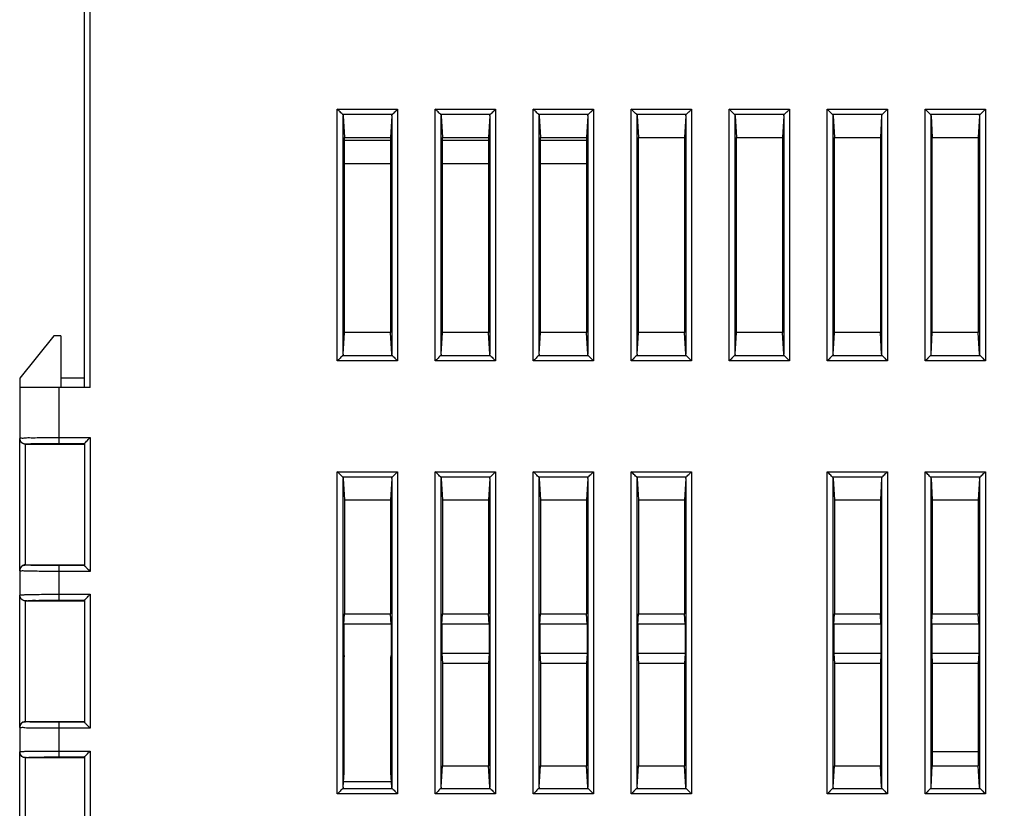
# Model space of a CAD drawing. Header units: millimetres. Extents: x 0 to 420, y 0 to 297.
# Tile 11 of 214: x 160 to 210, y 109 to 150. Entities that reach past the tile are written whole.
import ezdxf

# ---------------------------------------------------------------- set-up
doc = ezdxf.new("R2010")
doc.units = ezdxf.units.MM
doc.layers.get('Defpoints').update_dxf_attribs({"linetype": 'CONTINUOUS', "lineweight": 13})
doc.layers.add('Dimension', color=2, linetype='CONTINUOUS', lineweight=9)
doc.layers.add('Line', color=3, linetype='CONTINUOUS', lineweight=25)
doc.styles.get("Standard").update_dxf_attribs({"font": 'romans.shx'})
doc.dimstyles.new('yutana', dxfattribs={"dimtxt": 3.5, "dimasz": 3, "dimexe": 1, "dimexo": 0.6, "dimgap": 1.5, "dimtad": 1, "dimdec": 1, "dimzin": 0, "dimdsep": 46, "dimtxsty": 'Standard', "dimcen": 0, "dimadec": 0, "dimazin": 0, "dimtp": 0.01, "dimtm": 0.01, "dimtfac": 1, "dimtdec": 1, "dimtmove": 0, "dimatfit": 3, "dimfxl": 1, "dimtolj": 1, "dimtzin": 0, "dimlwd": 0, "dimlwe": 0, "dimarcsym": 0})

# ---------------------------------------------------------------- blocks, each defined once
blk = doc.blocks.new('*D3')
at = {"layer": 'Defpoints', "color": 0, "ltscale": 5}
for p in [(260.312, 118.53), (159.688, 100.6), (260.312, 78.527)]:
    blk.add_point(p, dxfattribs=at)
at = {"layer": 'Dimension', "color": 0, "lineweight": 0, "ltscale": 5}
for p, q in [((260.312, 117.33), (260.312, 76.527)), ((159.688, 99.4), (159.688, 76.527)), ((165.688, 78.527), (254.312, 78.527))]:
    blk.add_line(p, q, dxfattribs=at)
at = {"layer": 'Dimension', "color": 0, "ltscale": 5}
for points in [[(165.688, 79.527), (165.688, 77.527), (159.688, 78.527)], [(254.312, 79.527), (254.312, 77.527), (260.312, 78.527)]]:
    blk.add_solid(points, dxfattribs=at)
at = {"layer": 'Dimension', "color": 0, "ltscale": 5, "insert": (210, 84.027), "char_height": 5, "attachment_point": 5}
blk.add_mtext('\\A1;100.6', dxfattribs=at)

msp = doc.modelspace()

# ---------------------------------------------------------------- linework, layer by layer
at = {"layer": 'Line', "color": 7, "linetype": 'Continuous'}
for p, q in [((162.987, 130.97), (162.987, 166.12)), ((163.288, 130.97), (163.288, 166.12)), ((175.898, 145.173), (178.977, 145.173)), ((175.898, 132.327), (175.898, 145.173)), ((176.158, 144.913), (178.717, 144.913)), ((176.198, 144.833), (176.264, 143.73)), ((176.198, 132.667), (176.198, 144.833)), ((178.677, 144.833), (178.611, 143.73)), ((178.677, 144.833), (178.677, 132.667)), ((178.977, 145.173), (178.977, 132.327)), ((180.898, 145.173), (183.977, 145.173)), ((180.898, 132.327), (180.898, 145.173)), ((181.158, 144.913), (183.717, 144.913)), ((181.198, 144.833), (181.264, 143.73)), ((181.198, 132.667), (181.198, 144.833)), ((183.677, 144.833), (183.611, 143.73)), ((183.677, 144.833), (183.677, 132.667)), ((183.977, 145.173), (183.977, 132.327)), ((185.898, 145.173), (188.977, 145.173)), ((185.898, 132.327), (185.898, 145.173)), ((186.158, 144.913), (188.717, 144.913)), ((186.198, 144.833), (186.264, 143.73)), ((186.198, 132.667), (186.198, 144.833)), ((188.677, 144.833), (188.611, 143.73)), ((188.677, 144.833), (188.677, 132.667)), ((188.977, 145.173), (188.977, 132.327)), ((190.898, 145.173), (193.977, 145.173)), ((190.898, 132.327), (190.898, 145.173)), ((191.158, 144.913), (193.717, 144.913)), ((191.198, 144.833), (191.264, 143.73)), ((191.198, 132.667), (191.198, 144.833)), ((193.677, 144.833), (193.611, 143.73)), ((193.677, 144.833), (193.677, 132.667)), ((193.977, 145.173), (193.977, 132.327)), ((195.898, 145.173), (198.977, 145.173)), ((195.898, 132.327), (195.898, 145.173)), ((196.158, 144.913), (198.717, 144.913)), ((196.198, 144.833), (196.264, 143.73)), ((196.198, 132.667), (196.198, 144.833)), ((198.677, 144.833), (198.611, 143.73)), ((198.677, 144.833), (198.677, 132.667)), ((198.977, 145.173), (198.977, 132.327)), ((200.898, 145.173), (203.977, 145.173)), ((200.898, 132.327), (200.898, 145.173)), ((201.158, 144.913), (203.717, 144.913)), ((201.198, 144.833), (201.264, 143.73)), ((201.198, 132.667), (201.198, 144.833)), ((203.677, 144.833), (203.611, 143.73)), ((203.677, 144.833), (203.677, 132.667)), ((203.977, 145.173), (203.977, 132.327)), ((205.898, 145.173), (208.977, 145.173)), ((205.898, 132.327), (205.898, 145.173)), ((206.158, 144.913), (208.717, 144.913)), ((206.198, 144.833), (206.264, 143.73)), ((206.198, 132.667), (206.198, 144.833)), ((208.677, 144.833), (208.611, 143.73)), ((208.677, 144.833), (208.677, 132.667)), ((208.977, 145.173), (208.977, 132.327)), ((176.264, 143.73), (178.611, 143.73)), ((176.264, 133.77), (176.264, 143.73)), ((178.611, 143.73), (178.611, 133.77)), ((181.264, 143.73), (183.611, 143.73)), ((181.264, 133.77), (181.264, 143.73)), ((183.611, 143.73), (183.611, 133.77)), ((186.264, 143.73), (188.611, 143.73)), ((186.264, 133.77), (186.264, 143.73)), ((188.611, 143.73), (188.611, 133.77)), ((191.264, 143.73), (193.611, 143.73)), ((191.264, 133.77), (191.264, 143.73)), ((193.611, 143.73), (193.611, 133.77)), ((196.264, 143.73), (198.611, 143.73)), ((196.264, 133.77), (196.264, 143.73)), ((198.611, 143.73), (198.611, 133.77)), ((201.264, 143.73), (203.611, 143.73)), ((201.264, 133.77), (201.264, 143.73)), ((203.611, 143.73), (203.611, 133.77)), ((206.264, 143.73), (208.611, 143.73)), ((206.264, 133.77), (206.264, 143.73)), ((208.611, 143.73), (208.611, 133.77)), ((176.264, 143.595), (178.611, 143.595)), ((181.264, 143.595), (183.611, 143.595)), ((186.264, 143.595), (188.611, 143.595)), ((176.264, 142.397), (178.611, 142.397)), ((181.264, 142.397), (183.611, 142.397)), ((186.264, 142.397), (188.611, 142.397)), ((176.198, 132.667), (176.264, 133.77)), ((178.611, 133.77), (176.264, 133.77)), ((178.677, 132.667), (178.611, 133.77)), ((181.198, 132.667), (181.264, 133.77)), ((183.611, 133.77), (181.264, 133.77)), ((183.677, 132.667), (183.611, 133.77)), ((186.198, 132.667), (186.264, 133.77)), ((188.611, 133.77), (186.264, 133.77)), ((188.677, 132.667), (188.611, 133.77)), ((191.198, 132.667), (191.264, 133.77)), ((193.611, 133.77), (191.264, 133.77)), ((193.677, 132.667), (193.611, 133.77)), ((196.198, 132.667), (196.264, 133.77)), ((198.611, 133.77), (196.264, 133.77)), ((198.677, 132.667), (198.611, 133.77)), ((201.198, 132.667), (201.264, 133.77)), ((203.611, 133.77), (201.264, 133.77)), ((203.677, 132.667), (203.611, 133.77)), ((206.198, 132.667), (206.264, 133.77)), ((208.611, 133.77), (206.264, 133.77)), ((208.677, 132.667), (208.611, 133.77)), ((161.437, 133.6), (159.688, 131.44)), ((161.788, 133.6), (161.437, 133.6)), ((161.788, 133.6), (161.788, 130.97)), ((178.977, 132.327), (175.898, 132.327)), ((178.717, 132.587), (176.158, 132.587)), ((183.977, 132.327), (180.898, 132.327)), ((183.717, 132.587), (181.158, 132.587)), ((188.977, 132.327), (185.898, 132.327)), ((188.717, 132.587), (186.158, 132.587)), ((193.977, 132.327), (190.898, 132.327)), ((193.717, 132.587), (191.158, 132.587)), ((198.977, 132.327), (195.898, 132.327)), ((198.717, 132.587), (196.158, 132.587)), ((203.977, 132.327), (200.898, 132.327)), ((203.717, 132.587), (201.158, 132.587)), ((208.977, 132.327), (205.898, 132.327)), ((208.717, 132.587), (206.158, 132.587)), ((159.688, 131.44), (159.688, 128.387)), ((162.987, 131.44), (161.788, 131.44)), ((163.288, 130.97), (159.688, 130.97)), ((161.688, 130.97), (161.688, 128.117)), ((159.688, 121.627), (159.688, 128.373)), ((161.688, 128.417), (163.288, 128.417)), ((163.288, 128.417), (163.288, 121.583)), ((159.987, 121.913), (159.987, 128.087)), ((159.987, 128.079), (162.987, 128.079)), ((161.688, 128.117), (162.987, 128.117)), ((162.987, 128.117), (162.987, 121.883)), ((175.898, 126.673), (178.977, 126.673)), ((175.898, 110.227), (175.898, 126.673)), ((178.977, 126.673), (178.977, 110.227)), ((180.898, 126.673), (183.977, 126.673)), ((180.898, 110.227), (180.898, 126.673)), ((183.977, 126.673), (183.977, 110.227)), ((185.898, 126.673), (188.977, 126.673)), ((185.898, 110.227), (185.898, 126.673)), ((188.977, 126.673), (188.977, 110.227)), ((190.898, 126.673), (193.977, 126.673)), ((190.898, 110.227), (190.898, 126.673)), ((193.977, 126.673), (193.977, 110.227)), ((200.898, 126.673), (203.977, 126.673)), ((200.898, 110.227), (200.898, 126.673)), ((203.977, 126.673), (203.977, 110.227)), ((205.898, 126.673), (208.977, 126.673)), ((205.898, 110.227), (205.898, 126.673)), ((208.977, 126.673), (208.977, 110.227)), ((176.158, 126.413), (178.717, 126.413)), ((176.198, 126.333), (176.264, 125.23)), ((176.198, 110.567), (176.198, 126.333)), ((178.677, 126.333), (178.611, 125.23)), ((178.677, 126.333), (178.677, 110.567)), ((181.158, 126.413), (183.717, 126.413)), ((181.198, 126.333), (181.264, 125.23)), ((181.198, 110.567), (181.198, 126.333)), ((183.677, 126.333), (183.611, 125.23)), ((183.677, 126.333), (183.677, 110.567)), ((186.158, 126.413), (188.717, 126.413)), ((186.198, 126.333), (186.264, 125.23)), ((186.198, 110.567), (186.198, 126.333)), ((188.677, 126.333), (188.611, 125.23)), ((188.677, 126.333), (188.677, 110.567)), ((191.158, 126.413), (193.717, 126.413)), ((191.198, 126.333), (191.264, 125.23)), ((191.198, 110.567), (191.198, 126.333)), ((193.677, 126.333), (193.611, 125.23)), ((193.677, 126.333), (193.677, 110.567)), ((201.158, 126.413), (203.717, 126.413)), ((201.198, 126.333), (201.264, 125.23)), ((201.198, 110.567), (201.198, 126.333)), ((203.677, 126.333), (203.611, 125.23)), ((203.677, 126.333), (203.677, 110.567)), ((206.158, 126.413), (208.717, 126.413)), ((206.198, 126.333), (206.264, 125.23)), ((206.198, 110.567), (206.198, 126.333)), ((208.677, 126.333), (208.611, 125.23)), ((208.677, 126.333), (208.677, 110.567)), ((176.264, 125.23), (178.611, 125.23)), ((176.264, 125.23), (176.264, 119.42)), ((178.611, 125.23), (178.611, 119.42)), ((181.264, 125.23), (183.611, 125.23)), ((181.264, 125.23), (181.264, 119.42)), ((183.611, 125.23), (183.611, 119.42)), ((186.264, 125.23), (188.611, 125.23)), ((186.264, 125.23), (186.264, 119.42)), ((188.611, 125.23), (188.611, 119.42)), ((191.264, 125.23), (193.611, 125.23)), ((191.264, 125.23), (191.264, 119.42)), ((193.611, 125.23), (193.611, 119.42)), ((201.264, 125.23), (203.611, 125.23)), ((201.264, 125.23), (201.264, 119.42)), ((203.611, 125.23), (203.611, 119.42)), ((206.264, 125.23), (208.611, 125.23)), ((206.264, 125.23), (206.264, 119.42)), ((208.611, 125.23), (208.611, 119.42)), ((159.688, 121.613), (159.688, 120.387)), ((159.987, 121.921), (162.987, 121.921)), ((162.987, 121.883), (161.688, 121.883)), ((161.688, 121.883), (161.688, 120.117)), ((163.288, 121.583), (161.688, 121.583)), ((159.688, 113.627), (159.688, 120.373)), ((161.688, 120.417), (163.288, 120.417)), ((161.688, 120.117), (162.987, 120.117)), ((162.987, 120.117), (162.987, 113.883)), ((163.288, 120.417), (163.288, 113.583)), ((159.987, 113.913), (159.987, 120.087)), ((159.987, 120.079), (162.987, 120.079)), ((176.233, 118.9), (176.264, 119.42)), ((176.264, 119.42), (178.611, 119.42)), ((178.642, 118.9), (178.611, 119.42)), ((181.233, 118.9), (181.264, 119.42)), ((181.264, 119.42), (183.611, 119.42)), ((183.642, 118.9), (183.611, 119.42)), ((186.233, 118.9), (186.264, 119.42)), ((186.264, 119.42), (188.611, 119.42)), ((188.642, 118.9), (188.611, 119.42)), ((191.233, 118.9), (191.264, 119.42)), ((191.264, 119.42), (193.611, 119.42)), ((193.642, 118.9), (193.611, 119.42)), ((201.233, 118.9), (201.264, 119.42)), ((201.264, 119.42), (203.611, 119.42)), ((203.642, 118.9), (203.611, 119.42)), ((206.233, 118.9), (206.264, 119.42)), ((206.264, 119.42), (208.611, 119.42)), ((208.642, 118.9), (208.611, 119.42)), ((178.642, 118.9), (176.233, 118.9)), ((176.233, 118.9), (176.233, 117.4)), ((178.642, 118.9), (178.642, 117.4)), ((183.642, 118.9), (181.233, 118.9)), ((181.233, 118.9), (181.233, 117.4)), ((183.642, 118.9), (183.642, 117.4)), ((188.642, 118.9), (186.233, 118.9)), ((186.233, 118.9), (186.233, 117.4)), ((188.642, 118.9), (188.642, 117.4)), ((193.642, 118.9), (191.233, 118.9)), ((191.233, 118.9), (191.233, 117.4)), ((193.642, 118.9), (193.642, 117.4)), ((203.642, 118.9), (201.233, 118.9)), ((201.233, 118.9), (201.233, 117.4)), ((203.642, 118.9), (203.642, 117.4)), ((208.642, 118.9), (206.233, 118.9)), ((206.233, 118.9), (206.233, 117.4)), ((208.642, 118.9), (208.642, 117.4)), ((176.233, 117.4), (176.243, 117.227)), ((176.243, 111.324), (176.243, 117.227)), ((178.642, 117.4), (178.632, 117.227)), ((178.632, 111.324), (178.632, 117.227)), ((183.642, 117.4), (181.233, 117.4)), ((181.233, 117.4), (181.264, 116.88)), ((183.642, 117.4), (183.611, 116.88)), ((188.642, 117.4), (186.233, 117.4)), ((186.233, 117.4), (186.264, 116.88)), ((188.642, 117.4), (188.611, 116.88)), ((193.642, 117.4), (191.233, 117.4)), ((191.233, 117.4), (191.264, 116.88)), ((193.642, 117.4), (193.611, 116.88)), ((203.642, 117.4), (201.233, 117.4)), ((201.233, 117.4), (201.264, 116.88)), ((203.642, 117.4), (203.611, 116.88)), ((208.642, 117.4), (206.233, 117.4)), ((206.233, 117.4), (206.264, 116.88)), ((208.642, 117.4), (208.611, 116.88)), ((183.611, 116.88), (181.264, 116.88)), ((181.264, 116.88), (181.264, 111.67)), ((183.611, 116.88), (183.611, 111.67)), ((188.611, 116.88), (186.264, 116.88)), ((186.264, 116.88), (186.264, 111.67)), ((188.611, 116.88), (188.611, 111.67)), ((193.611, 116.88), (191.264, 116.88)), ((191.264, 116.88), (191.264, 111.67)), ((193.611, 116.88), (193.611, 111.67)), ((203.611, 116.88), (201.264, 116.88)), ((201.264, 116.88), (201.264, 111.67)), ((203.611, 116.88), (203.611, 111.67)), ((208.611, 116.88), (206.264, 116.88)), ((206.264, 116.88), (206.264, 111.67)), ((208.611, 116.88), (208.611, 111.67)), ((159.688, 113.613), (159.688, 112.387)), ((159.987, 113.921), (162.987, 113.921)), ((162.987, 113.883), (161.688, 113.883)), ((161.688, 113.883), (161.688, 112.117)), ((163.288, 113.583), (161.688, 113.583)), ((159.688, 105.799), (159.688, 112.373)), ((159.987, 105.921), (159.987, 112.087)), ((159.987, 112.079), (162.987, 112.079)), ((161.688, 112.417), (163.288, 112.417)), ((161.688, 112.117), (162.987, 112.117)), ((162.987, 112.117), (162.987, 105.883)), ((163.288, 112.417), (163.288, 105.583)), ((206.264, 112.4), (208.611, 112.4)), ((181.198, 110.567), (181.264, 111.67)), ((181.264, 111.67), (183.611, 111.67)), ((183.677, 110.567), (183.611, 111.67)), ((186.198, 110.567), (186.264, 111.67)), ((186.264, 111.67), (188.611, 111.67)), ((188.677, 110.567), (188.611, 111.67)), ((191.198, 110.567), (191.264, 111.67)), ((191.264, 111.67), (193.611, 111.67)), ((193.677, 110.567), (193.611, 111.67)), ((201.198, 110.567), (201.264, 111.67)), ((201.264, 111.67), (203.611, 111.67)), ((203.677, 110.567), (203.611, 111.67)), ((206.198, 110.567), (206.264, 111.67)), ((206.264, 111.67), (208.611, 111.67)), ((208.677, 110.567), (208.611, 111.67)), ((176.198, 110.567), (176.243, 111.324)), ((178.677, 110.567), (178.632, 111.324)), ((176.243, 110.871), (178.632, 110.871)), ((178.977, 110.227), (175.898, 110.227)), ((178.717, 110.487), (176.158, 110.487)), ((183.977, 110.227), (180.898, 110.227)), ((183.717, 110.487), (181.158, 110.487)), ((188.977, 110.227), (185.898, 110.227)), ((188.717, 110.487), (186.158, 110.487)), ((193.977, 110.227), (190.898, 110.227)), ((193.717, 110.487), (191.158, 110.487)), ((203.977, 110.227), (200.898, 110.227)), ((203.717, 110.487), (201.158, 110.487)), ((208.977, 110.227), (205.898, 110.227)), ((208.717, 110.487), (206.158, 110.487))]:
    msp.add_line(p, q, dxfattribs=at)
for points, knots in [([(176.158, 144.913), (176.133, 144.938), (176.078, 144.993), (175.991, 145.08), (175.93, 145.141), (175.898, 145.173)], [0, 0, 0, 0, 0.1055032, 0.2325408, 0.3674235, 0.3674235, 0.3674235, 0.3674235]), ([(176.158, 144.913), (176.165, 144.906), (176.179, 144.89), (176.193, 144.862), (176.197, 144.842), (176.198, 144.833)], [0, 0, 0, 0, 0.03248284, 0.06283282, 0.09175065, 0.09175065, 0.09175065, 0.09175065]), ([(178.677, 144.833), (178.678, 144.842), (178.682, 144.862), (178.696, 144.89), (178.71, 144.906), (178.717, 144.913)], [0, 0, 0, 0, 0.02891783, 0.05926781, 0.09175065, 0.09175065, 0.09175065, 0.09175065]), ([(178.717, 144.913), (178.742, 144.938), (178.797, 144.993), (178.884, 145.08), (178.945, 145.141), (178.977, 145.173)], [0, 0, 0, 0, 0.1055032, 0.2325408, 0.3674235, 0.3674235, 0.3674235, 0.3674235]), ([(181.158, 144.913), (181.133, 144.938), (181.078, 144.993), (180.991, 145.08), (180.93, 145.141), (180.898, 145.173)], [0, 0, 0, 0, 0.1055032, 0.2325408, 0.3674235, 0.3674235, 0.3674235, 0.3674235]), ([(181.158, 144.913), (181.165, 144.906), (181.179, 144.89), (181.193, 144.862), (181.197, 144.842), (181.198, 144.833)], [0, 0, 0, 0, 0.03248284, 0.06283282, 0.09175065, 0.09175065, 0.09175065, 0.09175065]), ([(183.677, 144.833), (183.678, 144.842), (183.682, 144.862), (183.696, 144.89), (183.71, 144.906), (183.717, 144.913)], [0, 0, 0, 0, 0.02891783, 0.05926781, 0.09175065, 0.09175065, 0.09175065, 0.09175065]), ([(183.717, 144.913), (183.742, 144.938), (183.797, 144.993), (183.884, 145.08), (183.945, 145.141), (183.977, 145.173)], [0, 0, 0, 0, 0.1055032, 0.2325408, 0.3674235, 0.3674235, 0.3674235, 0.3674235]), ([(186.158, 144.913), (186.133, 144.938), (186.078, 144.993), (185.991, 145.08), (185.93, 145.141), (185.898, 145.173)], [0, 0, 0, 0, 0.1055032, 0.2325408, 0.3674235, 0.3674235, 0.3674235, 0.3674235]), ([(186.158, 144.913), (186.165, 144.906), (186.179, 144.89), (186.193, 144.862), (186.197, 144.842), (186.198, 144.833)], [0, 0, 0, 0, 0.03248284, 0.06283282, 0.09175065, 0.09175065, 0.09175065, 0.09175065]), ([(188.677, 144.833), (188.678, 144.842), (188.682, 144.862), (188.696, 144.89), (188.71, 144.906), (188.717, 144.913)], [0, 0, 0, 0, 0.02891783, 0.05926781, 0.09175065, 0.09175065, 0.09175065, 0.09175065]), ([(188.717, 144.913), (188.742, 144.938), (188.797, 144.993), (188.884, 145.08), (188.945, 145.141), (188.977, 145.173)], [0, 0, 0, 0, 0.1055032, 0.2325408, 0.3674235, 0.3674235, 0.3674235, 0.3674235]), ([(191.158, 144.913), (191.133, 144.938), (191.078, 144.993), (190.991, 145.08), (190.93, 145.141), (190.898, 145.173)], [0, 0, 0, 0, 0.1055032, 0.2325408, 0.3674235, 0.3674235, 0.3674235, 0.3674235]), ([(191.158, 144.913), (191.165, 144.906), (191.179, 144.89), (191.193, 144.862), (191.197, 144.842), (191.198, 144.833)], [0, 0, 0, 0, 0.03248284, 0.06283282, 0.09175065, 0.09175065, 0.09175065, 0.09175065]), ([(193.677, 144.833), (193.678, 144.842), (193.682, 144.862), (193.696, 144.89), (193.71, 144.906), (193.717, 144.913)], [0, 0, 0, 0, 0.02891783, 0.05926781, 0.09175065, 0.09175065, 0.09175065, 0.09175065]), ([(193.717, 144.913), (193.742, 144.938), (193.797, 144.993), (193.884, 145.08), (193.945, 145.141), (193.977, 145.173)], [0, 0, 0, 0, 0.1055032, 0.2325408, 0.3674235, 0.3674235, 0.3674235, 0.3674235]), ([(196.158, 144.913), (196.133, 144.938), (196.078, 144.993), (195.991, 145.08), (195.93, 145.141), (195.898, 145.173)], [0, 0, 0, 0, 0.1055032, 0.2325408, 0.3674235, 0.3674235, 0.3674235, 0.3674235]), ([(196.158, 144.913), (196.165, 144.906), (196.179, 144.89), (196.193, 144.862), (196.197, 144.842), (196.198, 144.833)], [0, 0, 0, 0, 0.03248284, 0.06283282, 0.09175065, 0.09175065, 0.09175065, 0.09175065]), ([(198.677, 144.833), (198.678, 144.842), (198.682, 144.862), (198.696, 144.89), (198.71, 144.906), (198.717, 144.913)], [0, 0, 0, 0, 0.02891783, 0.05926781, 0.09175065, 0.09175065, 0.09175065, 0.09175065]), ([(198.717, 144.913), (198.742, 144.938), (198.797, 144.993), (198.884, 145.08), (198.945, 145.141), (198.977, 145.173)], [0, 0, 0, 0, 0.1055032, 0.2325408, 0.3674235, 0.3674235, 0.3674235, 0.3674235]), ([(201.158, 144.913), (201.133, 144.938), (201.078, 144.993), (200.991, 145.08), (200.93, 145.141), (200.898, 145.173)], [0, 0, 0, 0, 0.1055032, 0.2325408, 0.3674235, 0.3674235, 0.3674235, 0.3674235]), ([(201.158, 144.913), (201.165, 144.906), (201.179, 144.89), (201.193, 144.862), (201.197, 144.842), (201.198, 144.833)], [0, 0, 0, 0, 0.03248284, 0.06283282, 0.09175065, 0.09175065, 0.09175065, 0.09175065]), ([(203.677, 144.833), (203.678, 144.842), (203.682, 144.862), (203.696, 144.89), (203.71, 144.906), (203.717, 144.913)], [0, 0, 0, 0, 0.02891783, 0.05926781, 0.09175065, 0.09175065, 0.09175065, 0.09175065]), ([(203.717, 144.913), (203.742, 144.938), (203.797, 144.993), (203.884, 145.08), (203.945, 145.141), (203.977, 145.173)], [0, 0, 0, 0, 0.1055032, 0.2325408, 0.3674235, 0.3674235, 0.3674235, 0.3674235]), ([(206.158, 144.913), (206.133, 144.938), (206.078, 144.993), (205.991, 145.08), (205.93, 145.141), (205.898, 145.173)], [0, 0, 0, 0, 0.1055032, 0.2325408, 0.3674235, 0.3674235, 0.3674235, 0.3674235]), ([(206.158, 144.913), (206.165, 144.906), (206.179, 144.89), (206.193, 144.862), (206.197, 144.842), (206.198, 144.833)], [0, 0, 0, 0, 0.03248284, 0.06283282, 0.09175065, 0.09175065, 0.09175065, 0.09175065]), ([(208.677, 144.833), (208.678, 144.842), (208.682, 144.862), (208.696, 144.89), (208.71, 144.906), (208.717, 144.913)], [0, 0, 0, 0, 0.02891783, 0.05926781, 0.09175065, 0.09175065, 0.09175065, 0.09175065]), ([(208.717, 144.913), (208.742, 144.938), (208.797, 144.993), (208.884, 145.08), (208.945, 145.141), (208.977, 145.173)], [0, 0, 0, 0, 0.1055032, 0.2325408, 0.3674235, 0.3674235, 0.3674235, 0.3674235]), ([(176.198, 132.667), (176.197, 132.658), (176.193, 132.638), (176.179, 132.61), (176.165, 132.594), (176.158, 132.587)], [0, 0, 0, 0, 0.02891783, 0.05926781, 0.09175065, 0.09175065, 0.09175065, 0.09175065]), ([(178.717, 132.587), (178.71, 132.594), (178.696, 132.61), (178.682, 132.638), (178.678, 132.658), (178.677, 132.667)], [0, 0, 0, 0, 0.03248284, 0.06283282, 0.09175065, 0.09175065, 0.09175065, 0.09175065]), ([(181.198, 132.667), (181.197, 132.658), (181.193, 132.638), (181.179, 132.61), (181.165, 132.594), (181.158, 132.587)], [0, 0, 0, 0, 0.02891783, 0.05926781, 0.09175065, 0.09175065, 0.09175065, 0.09175065]), ([(183.717, 132.587), (183.71, 132.594), (183.696, 132.61), (183.682, 132.638), (183.678, 132.658), (183.677, 132.667)], [0, 0, 0, 0, 0.03248284, 0.06283282, 0.09175065, 0.09175065, 0.09175065, 0.09175065]), ([(186.198, 132.667), (186.197, 132.658), (186.193, 132.638), (186.179, 132.61), (186.165, 132.594), (186.158, 132.587)], [0, 0, 0, 0, 0.02891783, 0.05926781, 0.09175065, 0.09175065, 0.09175065, 0.09175065]), ([(188.717, 132.587), (188.71, 132.594), (188.696, 132.61), (188.682, 132.638), (188.678, 132.658), (188.677, 132.667)], [0, 0, 0, 0, 0.03248284, 0.06283282, 0.09175065, 0.09175065, 0.09175065, 0.09175065]), ([(191.198, 132.667), (191.197, 132.658), (191.193, 132.638), (191.179, 132.61), (191.165, 132.594), (191.158, 132.587)], [0, 0, 0, 0, 0.02891783, 0.05926781, 0.09175065, 0.09175065, 0.09175065, 0.09175065]), ([(193.717, 132.587), (193.71, 132.594), (193.696, 132.61), (193.682, 132.638), (193.678, 132.658), (193.677, 132.667)], [0, 0, 0, 0, 0.03248284, 0.06283282, 0.09175065, 0.09175065, 0.09175065, 0.09175065]), ([(196.198, 132.667), (196.197, 132.658), (196.193, 132.638), (196.179, 132.61), (196.165, 132.594), (196.158, 132.587)], [0, 0, 0, 0, 0.02891783, 0.05926781, 0.09175065, 0.09175065, 0.09175065, 0.09175065]), ([(198.717, 132.587), (198.71, 132.594), (198.696, 132.61), (198.682, 132.638), (198.678, 132.658), (198.677, 132.667)], [0, 0, 0, 0, 0.03248284, 0.06283282, 0.09175065, 0.09175065, 0.09175065, 0.09175065]), ([(201.198, 132.667), (201.197, 132.658), (201.193, 132.638), (201.179, 132.61), (201.165, 132.594), (201.158, 132.587)], [0, 0, 0, 0, 0.02891783, 0.05926781, 0.09175065, 0.09175065, 0.09175065, 0.09175065]), ([(203.717, 132.587), (203.71, 132.594), (203.696, 132.61), (203.682, 132.638), (203.678, 132.658), (203.677, 132.667)], [0, 0, 0, 0, 0.03248284, 0.06283282, 0.09175065, 0.09175065, 0.09175065, 0.09175065]), ([(206.198, 132.667), (206.197, 132.658), (206.193, 132.638), (206.179, 132.61), (206.165, 132.594), (206.158, 132.587)], [0, 0, 0, 0, 0.02891783, 0.05926781, 0.09175065, 0.09175065, 0.09175065, 0.09175065]), ([(208.717, 132.587), (208.71, 132.594), (208.696, 132.61), (208.682, 132.638), (208.678, 132.658), (208.677, 132.667)], [0, 0, 0, 0, 0.03248284, 0.06283282, 0.09175065, 0.09175065, 0.09175065, 0.09175065]), ([(176.158, 132.587), (176.133, 132.562), (176.078, 132.507), (175.991, 132.42), (175.93, 132.359), (175.898, 132.327)], [0, 0, 0, 0, 0.1055032, 0.2325408, 0.3674235, 0.3674235, 0.3674235, 0.3674235]), ([(178.717, 132.587), (178.742, 132.562), (178.797, 132.507), (178.884, 132.42), (178.945, 132.359), (178.977, 132.327)], [0, 0, 0, 0, 0.1055032, 0.2325408, 0.3674235, 0.3674235, 0.3674235, 0.3674235]), ([(181.158, 132.587), (181.133, 132.562), (181.078, 132.507), (180.991, 132.42), (180.93, 132.359), (180.898, 132.327)], [0, 0, 0, 0, 0.1055032, 0.2325408, 0.3674235, 0.3674235, 0.3674235, 0.3674235]), ([(183.717, 132.587), (183.742, 132.562), (183.797, 132.507), (183.884, 132.42), (183.945, 132.359), (183.977, 132.327)], [0, 0, 0, 0, 0.1055032, 0.2325408, 0.3674235, 0.3674235, 0.3674235, 0.3674235]), ([(186.158, 132.587), (186.133, 132.562), (186.078, 132.507), (185.991, 132.42), (185.93, 132.359), (185.898, 132.327)], [0, 0, 0, 0, 0.1055032, 0.2325408, 0.3674235, 0.3674235, 0.3674235, 0.3674235]), ([(188.717, 132.587), (188.742, 132.562), (188.797, 132.507), (188.884, 132.42), (188.945, 132.359), (188.977, 132.327)], [0, 0, 0, 0, 0.1055032, 0.2325408, 0.3674235, 0.3674235, 0.3674235, 0.3674235]), ([(191.158, 132.587), (191.133, 132.562), (191.078, 132.507), (190.991, 132.42), (190.93, 132.359), (190.898, 132.327)], [0, 0, 0, 0, 0.1055032, 0.2325408, 0.3674235, 0.3674235, 0.3674235, 0.3674235]), ([(193.717, 132.587), (193.742, 132.562), (193.797, 132.507), (193.884, 132.42), (193.945, 132.359), (193.977, 132.327)], [0, 0, 0, 0, 0.1055032, 0.2325408, 0.3674235, 0.3674235, 0.3674235, 0.3674235]), ([(196.158, 132.587), (196.133, 132.562), (196.078, 132.507), (195.991, 132.42), (195.93, 132.359), (195.898, 132.327)], [0, 0, 0, 0, 0.1055032, 0.2325408, 0.3674235, 0.3674235, 0.3674235, 0.3674235]), ([(198.717, 132.587), (198.742, 132.562), (198.797, 132.507), (198.884, 132.42), (198.945, 132.359), (198.977, 132.327)], [0, 0, 0, 0, 0.1055032, 0.2325408, 0.3674235, 0.3674235, 0.3674235, 0.3674235]), ([(201.158, 132.587), (201.133, 132.562), (201.078, 132.507), (200.991, 132.42), (200.93, 132.359), (200.898, 132.327)], [0, 0, 0, 0, 0.1055032, 0.2325408, 0.3674235, 0.3674235, 0.3674235, 0.3674235]), ([(203.717, 132.587), (203.742, 132.562), (203.797, 132.507), (203.884, 132.42), (203.945, 132.359), (203.977, 132.327)], [0, 0, 0, 0, 0.1055032, 0.2325408, 0.3674235, 0.3674235, 0.3674235, 0.3674235]), ([(206.158, 132.587), (206.133, 132.562), (206.078, 132.507), (205.991, 132.42), (205.93, 132.359), (205.898, 132.327)], [0, 0, 0, 0, 0.1055032, 0.2325408, 0.3674235, 0.3674235, 0.3674235, 0.3674235]), ([(208.717, 132.587), (208.742, 132.562), (208.797, 132.507), (208.884, 132.42), (208.945, 132.359), (208.977, 132.327)], [0, 0, 0, 0, 0.1055032, 0.2325408, 0.3674235, 0.3674235, 0.3674235, 0.3674235]), ([(159.688, 128.387), (159.688, 128.41), (159.83, 128.373), (159.976, 128.419), (160.313, 128.403), (160.708, 128.416), (161.183, 128.416), (161.515, 128.417), (161.688, 128.417)], [0, 0, 0, 0, 0.068493, 0.268438, 0.586422, 1.000797, 1.483301, 2.000656, 2.000656, 2.000656, 2.000656]), ([(159.688, 128.387), (159.688, 128.336), (159.716, 128.23), (159.83, 128.115), (159.936, 128.087), (159.987, 128.087)], [0, 0, 0, 0, 0.1552859, 0.3105679, 0.4658388, 0.4658388, 0.4658388, 0.4658388]), ([(159.987, 128.079), (159.941, 128.079), (159.853, 128.099), (159.754, 128.176), (159.699, 128.272), (159.688, 128.341), (159.688, 128.373)], [0, 0, 0, 0, 0.1405027, 0.2594309, 0.3658779, 0.4640282, 0.4640282, 0.4640282, 0.4640282]), ([(162.987, 128.117), (162.987, 128.133), (163.047, 128.16), (163.097, 128.234), (163.193, 128.32), (163.255, 128.384), (163.288, 128.417)], [0, 0, 0, 0, 0.0484099, 0.1539997, 0.2855423, 0.4242318, 0.4242318, 0.4242318, 0.4242318]), ([(159.987, 128.087), (159.988, 128.107), (160.108, 128.078), (160.233, 128.116), (160.52, 128.104), (160.855, 128.115), (161.259, 128.116), (161.541, 128.117), (161.688, 128.117)], [0, 0, 0, 0, 0.058165, 0.228058, 0.498751, 0.851501, 1.261687, 1.700772, 1.700772, 1.700772, 1.700772]), ([(176.158, 126.413), (176.133, 126.438), (176.078, 126.493), (175.991, 126.58), (175.93, 126.641), (175.898, 126.673)], [0, 0, 0, 0, 0.1055032, 0.2325408, 0.3674235, 0.3674235, 0.3674235, 0.3674235]), ([(178.717, 126.413), (178.742, 126.438), (178.797, 126.493), (178.884, 126.58), (178.945, 126.641), (178.977, 126.673)], [0, 0, 0, 0, 0.1055032, 0.2325408, 0.3674235, 0.3674235, 0.3674235, 0.3674235]), ([(181.158, 126.413), (181.133, 126.438), (181.078, 126.493), (180.991, 126.58), (180.93, 126.641), (180.898, 126.673)], [0, 0, 0, 0, 0.1055032, 0.2325408, 0.3674235, 0.3674235, 0.3674235, 0.3674235]), ([(183.717, 126.413), (183.742, 126.438), (183.797, 126.493), (183.884, 126.58), (183.945, 126.641), (183.977, 126.673)], [0, 0, 0, 0, 0.1055032, 0.2325408, 0.3674235, 0.3674235, 0.3674235, 0.3674235]), ([(186.158, 126.413), (186.133, 126.438), (186.078, 126.493), (185.991, 126.58), (185.93, 126.641), (185.898, 126.673)], [0, 0, 0, 0, 0.1055032, 0.2325408, 0.3674235, 0.3674235, 0.3674235, 0.3674235]), ([(188.717, 126.413), (188.742, 126.438), (188.797, 126.493), (188.884, 126.58), (188.945, 126.641), (188.977, 126.673)], [0, 0, 0, 0, 0.1055032, 0.2325408, 0.3674235, 0.3674235, 0.3674235, 0.3674235]), ([(191.158, 126.413), (191.133, 126.438), (191.078, 126.493), (190.991, 126.58), (190.93, 126.641), (190.898, 126.673)], [0, 0, 0, 0, 0.1055032, 0.2325408, 0.3674235, 0.3674235, 0.3674235, 0.3674235]), ([(193.717, 126.413), (193.742, 126.438), (193.797, 126.493), (193.884, 126.58), (193.945, 126.641), (193.977, 126.673)], [0, 0, 0, 0, 0.1055032, 0.2325408, 0.3674235, 0.3674235, 0.3674235, 0.3674235]), ([(201.158, 126.413), (201.133, 126.438), (201.078, 126.493), (200.991, 126.58), (200.93, 126.641), (200.898, 126.673)], [0, 0, 0, 0, 0.1055032, 0.2325408, 0.3674235, 0.3674235, 0.3674235, 0.3674235]), ([(203.717, 126.413), (203.742, 126.438), (203.797, 126.493), (203.884, 126.58), (203.945, 126.641), (203.977, 126.673)], [0, 0, 0, 0, 0.1055032, 0.2325408, 0.3674235, 0.3674235, 0.3674235, 0.3674235]), ([(206.158, 126.413), (206.133, 126.438), (206.078, 126.493), (205.991, 126.58), (205.93, 126.641), (205.898, 126.673)], [0, 0, 0, 0, 0.1055032, 0.2325408, 0.3674235, 0.3674235, 0.3674235, 0.3674235]), ([(208.717, 126.413), (208.742, 126.438), (208.797, 126.493), (208.884, 126.58), (208.945, 126.641), (208.977, 126.673)], [0, 0, 0, 0, 0.1055032, 0.2325408, 0.3674235, 0.3674235, 0.3674235, 0.3674235]), ([(176.158, 126.413), (176.165, 126.406), (176.179, 126.39), (176.193, 126.362), (176.197, 126.342), (176.198, 126.333)], [0, 0, 0, 0, 0.03248284, 0.06283282, 0.09175065, 0.09175065, 0.09175065, 0.09175065]), ([(178.677, 126.333), (178.678, 126.342), (178.682, 126.362), (178.696, 126.39), (178.71, 126.406), (178.717, 126.413)], [0, 0, 0, 0, 0.02891783, 0.05926781, 0.09175065, 0.09175065, 0.09175065, 0.09175065]), ([(181.158, 126.413), (181.165, 126.406), (181.179, 126.39), (181.193, 126.362), (181.197, 126.342), (181.198, 126.333)], [0, 0, 0, 0, 0.03248284, 0.06283282, 0.09175065, 0.09175065, 0.09175065, 0.09175065]), ([(183.677, 126.333), (183.678, 126.342), (183.682, 126.362), (183.696, 126.39), (183.71, 126.406), (183.717, 126.413)], [0, 0, 0, 0, 0.02891783, 0.05926781, 0.09175065, 0.09175065, 0.09175065, 0.09175065]), ([(186.158, 126.413), (186.165, 126.406), (186.179, 126.39), (186.193, 126.362), (186.197, 126.342), (186.198, 126.333)], [0, 0, 0, 0, 0.03248284, 0.06283282, 0.09175065, 0.09175065, 0.09175065, 0.09175065]), ([(188.677, 126.333), (188.678, 126.342), (188.682, 126.362), (188.696, 126.39), (188.71, 126.406), (188.717, 126.413)], [0, 0, 0, 0, 0.02891783, 0.05926781, 0.09175065, 0.09175065, 0.09175065, 0.09175065]), ([(191.158, 126.413), (191.165, 126.406), (191.179, 126.39), (191.193, 126.362), (191.197, 126.342), (191.198, 126.333)], [0, 0, 0, 0, 0.03248284, 0.06283282, 0.09175065, 0.09175065, 0.09175065, 0.09175065]), ([(193.677, 126.333), (193.678, 126.342), (193.682, 126.362), (193.696, 126.39), (193.71, 126.406), (193.717, 126.413)], [0, 0, 0, 0, 0.02891783, 0.05926781, 0.09175065, 0.09175065, 0.09175065, 0.09175065]), ([(201.158, 126.413), (201.165, 126.406), (201.179, 126.39), (201.193, 126.362), (201.197, 126.342), (201.198, 126.333)], [0, 0, 0, 0, 0.03248284, 0.06283282, 0.09175065, 0.09175065, 0.09175065, 0.09175065]), ([(203.677, 126.333), (203.678, 126.342), (203.682, 126.362), (203.696, 126.39), (203.71, 126.406), (203.717, 126.413)], [0, 0, 0, 0, 0.02891783, 0.05926781, 0.09175065, 0.09175065, 0.09175065, 0.09175065]), ([(206.158, 126.413), (206.165, 126.406), (206.179, 126.39), (206.193, 126.362), (206.197, 126.342), (206.198, 126.333)], [0, 0, 0, 0, 0.03248284, 0.06283282, 0.09175065, 0.09175065, 0.09175065, 0.09175065]), ([(208.677, 126.333), (208.678, 126.342), (208.682, 126.362), (208.696, 126.39), (208.71, 126.406), (208.717, 126.413)], [0, 0, 0, 0, 0.02891783, 0.05926781, 0.09175065, 0.09175065, 0.09175065, 0.09175065]), ([(159.688, 121.613), (159.688, 121.664), (159.716, 121.77), (159.83, 121.885), (159.936, 121.913), (159.987, 121.913)], [0, 0, 0, 0, 0.1552694, 0.310549, 0.4658388, 0.4658388, 0.4658388, 0.4658388]), ([(159.987, 121.921), (159.941, 121.921), (159.853, 121.901), (159.754, 121.824), (159.699, 121.728), (159.688, 121.659), (159.688, 121.627)], [0, 0, 0, 0, 0.1405027, 0.2594309, 0.3658779, 0.4640282, 0.4640282, 0.4640282, 0.4640282]), ([(161.688, 121.583), (161.515, 121.583), (161.183, 121.584), (160.708, 121.584), (160.313, 121.597), (159.976, 121.581), (159.83, 121.627), (159.688, 121.59), (159.688, 121.613)], [0, 0, 0, 0, 0.51738, 0.999904, 1.414267, 1.732244, 1.93217, 2.000656, 2.000656, 2.000656, 2.000656]), ([(161.688, 121.883), (161.541, 121.883), (161.259, 121.884), (160.855, 121.885), (160.52, 121.896), (160.233, 121.884), (160.108, 121.922), (159.988, 121.893), (159.987, 121.913)], [0, 0, 0, 0, 0.439106, 0.849308, 1.202048, 1.472736, 1.642612, 1.700772, 1.700772, 1.700772, 1.700772]), ([(162.987, 121.883), (162.987, 121.872), (163.029, 121.854), (163.065, 121.8), (163.136, 121.736), (163.21, 121.66), (163.262, 121.609), (163.288, 121.583)], [0, 0, 0, 0, 0.0321931, 0.1069178, 0.2050511, 0.3143415, 0.4242964, 0.4242964, 0.4242964, 0.4242964]), ([(159.688, 120.387), (159.688, 120.41), (159.83, 120.373), (159.976, 120.419), (160.313, 120.403), (160.708, 120.416), (161.183, 120.416), (161.515, 120.417), (161.688, 120.417)], [0, 0, 0, 0, 0.068493, 0.268438, 0.586422, 1.000797, 1.483301, 2.000656, 2.000656, 2.000656, 2.000656]), ([(159.688, 120.387), (159.688, 120.336), (159.716, 120.23), (159.83, 120.115), (159.936, 120.087), (159.987, 120.087)], [0, 0, 0, 0, 0.1552859, 0.3105679, 0.4658388, 0.4658388, 0.4658388, 0.4658388]), ([(159.987, 120.079), (159.941, 120.079), (159.853, 120.099), (159.754, 120.176), (159.699, 120.272), (159.688, 120.341), (159.688, 120.373)], [0, 0, 0, 0, 0.1405027, 0.2594309, 0.3658779, 0.4640282, 0.4640282, 0.4640282, 0.4640282]), ([(159.987, 120.087), (159.988, 120.107), (160.108, 120.078), (160.233, 120.116), (160.52, 120.104), (160.855, 120.115), (161.259, 120.116), (161.541, 120.117), (161.688, 120.117)], [0, 0, 0, 0, 0.058165, 0.228058, 0.498751, 0.851501, 1.261687, 1.700772, 1.700772, 1.700772, 1.700772]), ([(162.987, 120.117), (162.987, 120.133), (163.047, 120.16), (163.097, 120.234), (163.193, 120.32), (163.255, 120.384), (163.288, 120.417)], [0, 0, 0, 0, 0.0484099, 0.1539997, 0.2855423, 0.4242318, 0.4242318, 0.4242318, 0.4242318]), ([(159.688, 113.613), (159.688, 113.664), (159.716, 113.77), (159.83, 113.885), (159.936, 113.913), (159.987, 113.913)], [0, 0, 0, 0, 0.1552694, 0.310549, 0.4658388, 0.4658388, 0.4658388, 0.4658388]), ([(159.987, 113.921), (159.941, 113.921), (159.853, 113.901), (159.754, 113.824), (159.699, 113.728), (159.688, 113.659), (159.688, 113.627)], [0, 0, 0, 0, 0.1405027, 0.2594309, 0.3658779, 0.4640282, 0.4640282, 0.4640282, 0.4640282]), ([(161.688, 113.583), (161.515, 113.583), (161.183, 113.584), (160.708, 113.584), (160.313, 113.597), (159.976, 113.581), (159.83, 113.627), (159.688, 113.59), (159.688, 113.613)], [0, 0, 0, 0, 0.51738, 0.999904, 1.414267, 1.732244, 1.93217, 2.000656, 2.000656, 2.000656, 2.000656]), ([(161.688, 113.883), (161.541, 113.883), (161.259, 113.884), (160.855, 113.885), (160.52, 113.896), (160.233, 113.884), (160.108, 113.922), (159.988, 113.893), (159.987, 113.913)], [0, 0, 0, 0, 0.439106, 0.849308, 1.202048, 1.472736, 1.642612, 1.700772, 1.700772, 1.700772, 1.700772]), ([(162.987, 113.883), (162.987, 113.872), (163.029, 113.854), (163.065, 113.8), (163.136, 113.736), (163.21, 113.66), (163.262, 113.609), (163.288, 113.583)], [0, 0, 0, 0, 0.0321931, 0.1069178, 0.2050511, 0.3143415, 0.4242964, 0.4242964, 0.4242964, 0.4242964]), ([(159.688, 112.387), (159.688, 112.41), (159.83, 112.373), (159.976, 112.419), (160.313, 112.403), (160.708, 112.416), (161.183, 112.416), (161.515, 112.417), (161.688, 112.417)], [0, 0, 0, 0, 0.068493, 0.268438, 0.586422, 1.000797, 1.483301, 2.000656, 2.000656, 2.000656, 2.000656]), ([(159.688, 112.387), (159.688, 112.336), (159.716, 112.23), (159.83, 112.115), (159.936, 112.087), (159.987, 112.087)], [0, 0, 0, 0, 0.1552859, 0.3105679, 0.4658388, 0.4658388, 0.4658388, 0.4658388]), ([(159.987, 112.079), (159.941, 112.079), (159.853, 112.099), (159.754, 112.176), (159.699, 112.272), (159.688, 112.341), (159.688, 112.373)], [0, 0, 0, 0, 0.1405027, 0.2594309, 0.3658779, 0.4640282, 0.4640282, 0.4640282, 0.4640282]), ([(159.987, 112.087), (159.988, 112.107), (160.108, 112.078), (160.233, 112.116), (160.52, 112.104), (160.855, 112.115), (161.259, 112.116), (161.541, 112.117), (161.688, 112.117)], [0, 0, 0, 0, 0.058165, 0.228058, 0.498751, 0.851501, 1.261687, 1.700772, 1.700772, 1.700772, 1.700772]), ([(162.987, 112.117), (162.987, 112.133), (163.047, 112.16), (163.097, 112.234), (163.193, 112.32), (163.255, 112.384), (163.288, 112.417)], [0, 0, 0, 0, 0.0484099, 0.1539997, 0.2855423, 0.4242318, 0.4242318, 0.4242318, 0.4242318]), ([(176.198, 110.567), (176.197, 110.557), (176.193, 110.538), (176.179, 110.51), (176.165, 110.494), (176.158, 110.487)], [0, 0, 0, 0, 0.02891783, 0.05926781, 0.09175065, 0.09175065, 0.09175065, 0.09175065]), ([(178.717, 110.487), (178.71, 110.494), (178.696, 110.51), (178.682, 110.538), (178.678, 110.557), (178.677, 110.567)], [0, 0, 0, 0, 0.03248284, 0.06283282, 0.09175065, 0.09175065, 0.09175065, 0.09175065]), ([(181.198, 110.567), (181.197, 110.557), (181.193, 110.538), (181.179, 110.51), (181.165, 110.494), (181.158, 110.487)], [0, 0, 0, 0, 0.02891783, 0.05926781, 0.09175065, 0.09175065, 0.09175065, 0.09175065]), ([(183.717, 110.487), (183.71, 110.494), (183.696, 110.51), (183.682, 110.538), (183.678, 110.557), (183.677, 110.567)], [0, 0, 0, 0, 0.03248284, 0.06283282, 0.09175065, 0.09175065, 0.09175065, 0.09175065]), ([(186.198, 110.567), (186.197, 110.557), (186.193, 110.538), (186.179, 110.51), (186.165, 110.494), (186.158, 110.487)], [0, 0, 0, 0, 0.02891783, 0.05926781, 0.09175065, 0.09175065, 0.09175065, 0.09175065]), ([(188.717, 110.487), (188.71, 110.494), (188.696, 110.51), (188.682, 110.538), (188.678, 110.557), (188.677, 110.567)], [0, 0, 0, 0, 0.03248284, 0.06283282, 0.09175065, 0.09175065, 0.09175065, 0.09175065]), ([(191.198, 110.567), (191.197, 110.557), (191.193, 110.538), (191.179, 110.51), (191.165, 110.494), (191.158, 110.487)], [0, 0, 0, 0, 0.02891783, 0.05926781, 0.09175065, 0.09175065, 0.09175065, 0.09175065]), ([(193.717, 110.487), (193.71, 110.494), (193.696, 110.51), (193.682, 110.538), (193.678, 110.557), (193.677, 110.567)], [0, 0, 0, 0, 0.03248284, 0.06283282, 0.09175065, 0.09175065, 0.09175065, 0.09175065]), ([(201.198, 110.567), (201.197, 110.557), (201.193, 110.538), (201.179, 110.51), (201.165, 110.494), (201.158, 110.487)], [0, 0, 0, 0, 0.02891783, 0.05926781, 0.09175065, 0.09175065, 0.09175065, 0.09175065]), ([(203.717, 110.487), (203.71, 110.494), (203.696, 110.51), (203.682, 110.538), (203.678, 110.557), (203.677, 110.567)], [0, 0, 0, 0, 0.03248284, 0.06283282, 0.09175065, 0.09175065, 0.09175065, 0.09175065]), ([(206.198, 110.567), (206.197, 110.557), (206.193, 110.538), (206.179, 110.51), (206.165, 110.494), (206.158, 110.487)], [0, 0, 0, 0, 0.02891783, 0.05926781, 0.09175065, 0.09175065, 0.09175065, 0.09175065]), ([(208.717, 110.487), (208.71, 110.494), (208.696, 110.51), (208.682, 110.538), (208.678, 110.557), (208.677, 110.567)], [0, 0, 0, 0, 0.03248284, 0.06283282, 0.09175065, 0.09175065, 0.09175065, 0.09175065]), ([(176.158, 110.487), (176.133, 110.462), (176.078, 110.407), (175.991, 110.32), (175.93, 110.259), (175.898, 110.227)], [0, 0, 0, 0, 0.1055032, 0.2325408, 0.3674235, 0.3674235, 0.3674235, 0.3674235]), ([(178.717, 110.487), (178.742, 110.462), (178.797, 110.407), (178.884, 110.32), (178.945, 110.259), (178.977, 110.227)], [0, 0, 0, 0, 0.1055032, 0.2325408, 0.3674235, 0.3674235, 0.3674235, 0.3674235]), ([(181.158, 110.487), (181.133, 110.462), (181.078, 110.407), (180.991, 110.32), (180.93, 110.259), (180.898, 110.227)], [0, 0, 0, 0, 0.1055032, 0.2325408, 0.3674235, 0.3674235, 0.3674235, 0.3674235]), ([(183.717, 110.487), (183.742, 110.462), (183.797, 110.407), (183.884, 110.32), (183.945, 110.259), (183.977, 110.227)], [0, 0, 0, 0, 0.1055032, 0.2325408, 0.3674235, 0.3674235, 0.3674235, 0.3674235]), ([(186.158, 110.487), (186.133, 110.462), (186.078, 110.407), (185.991, 110.32), (185.93, 110.259), (185.898, 110.227)], [0, 0, 0, 0, 0.1055032, 0.2325408, 0.3674235, 0.3674235, 0.3674235, 0.3674235]), ([(188.717, 110.487), (188.742, 110.462), (188.797, 110.407), (188.884, 110.32), (188.945, 110.259), (188.977, 110.227)], [0, 0, 0, 0, 0.1055032, 0.2325408, 0.3674235, 0.3674235, 0.3674235, 0.3674235]), ([(191.158, 110.487), (191.133, 110.462), (191.078, 110.407), (190.991, 110.32), (190.93, 110.259), (190.898, 110.227)], [0, 0, 0, 0, 0.1055032, 0.2325408, 0.3674235, 0.3674235, 0.3674235, 0.3674235]), ([(193.717, 110.487), (193.742, 110.462), (193.797, 110.407), (193.884, 110.32), (193.945, 110.259), (193.977, 110.227)], [0, 0, 0, 0, 0.1055032, 0.2325408, 0.3674235, 0.3674235, 0.3674235, 0.3674235]), ([(201.158, 110.487), (201.133, 110.462), (201.078, 110.407), (200.991, 110.32), (200.93, 110.259), (200.898, 110.227)], [0, 0, 0, 0, 0.1055032, 0.2325408, 0.3674235, 0.3674235, 0.3674235, 0.3674235]), ([(203.717, 110.487), (203.742, 110.462), (203.797, 110.407), (203.884, 110.32), (203.945, 110.259), (203.977, 110.227)], [0, 0, 0, 0, 0.1055032, 0.2325408, 0.3674235, 0.3674235, 0.3674235, 0.3674235]), ([(206.158, 110.487), (206.133, 110.462), (206.078, 110.407), (205.991, 110.32), (205.93, 110.259), (205.898, 110.227)], [0, 0, 0, 0, 0.1055032, 0.2325408, 0.3674235, 0.3674235, 0.3674235, 0.3674235]), ([(208.717, 110.487), (208.742, 110.462), (208.797, 110.407), (208.884, 110.32), (208.945, 110.259), (208.977, 110.227)], [0, 0, 0, 0, 0.1055032, 0.2325408, 0.3674235, 0.3674235, 0.3674235, 0.3674235])]:
    msp.add_open_spline(points, degree=3, knots=knots, dxfattribs=at)

# ---------------------------------------------------------------- dimensions: what is measured, and where the dimension line sits
at = {"layer": 'Dimension', "color": 7}
dim = msp.add_linear_dim(base=(260.312, 78.527), p1=(159.688, 100.6), p2=(260.312, 118.53), dimstyle='yutana', override={"dimscale": 2, "dimtxt": 2.5, "dimasz": 3}, dxfattribs=at)
dim.commit()
dim.dimension.update_dxf_attribs({"geometry": '*D3', "text_midpoint": (210, 84.027)})

doc.saveas('drawing.dxf')
